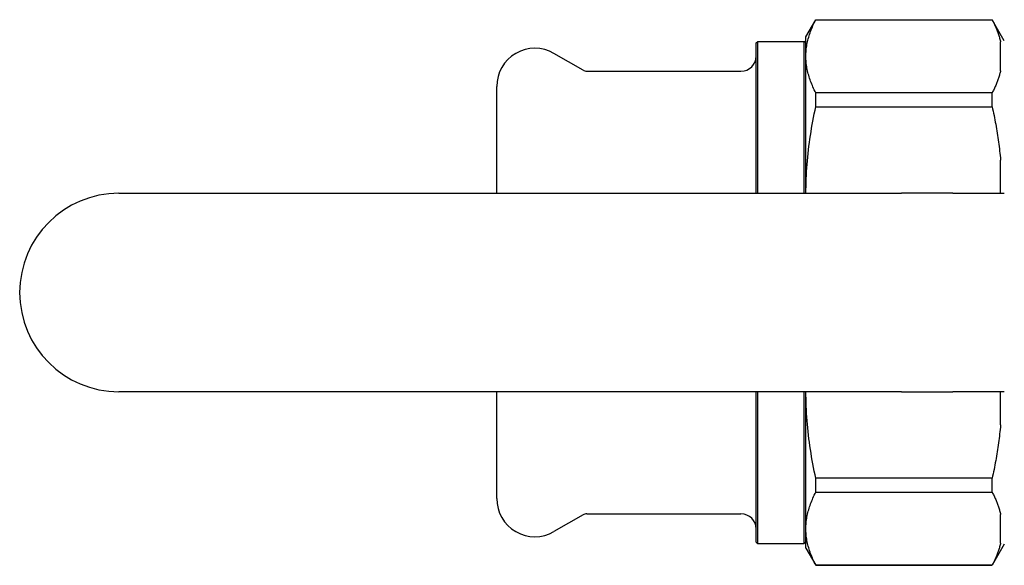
# Model space of a CAD drawing. Header units: millimetres. Extents: x 57 to 3742, y -12 to 416.
# Tile 6 of 10: x 133 to 262, y 336 to 407. Entities that reach past the tile are written whole.
import ezdxf

# ---------------------------------------------------------------- set-up
doc = ezdxf.new("R2010")
doc.units = ezdxf.units.MM
doc.layers.add('DETAIL', color=2, linetype='Continuous')

msp = doc.modelspace()

# ---------------------------------------------------------------- linework, layer by layer
at = {"layer": 'DETAIL'}
for p, q in [((235.98, 405.08), (237.28, 407.33)), ((237.28, 407.31), (237.28, 407.33)), ((237.28, 407.33), (260.39, 407.33)), ((237.28, 407.31), (260.39, 407.31)), ((260.39, 407.31), (260.39, 407.33)), ((261.98, 404.58), (260.39, 407.33)), ((235.98, 402.53), (235.98, 405.08)), ((229.48, 404.28), (229.68, 404.48)), ((229.48, 384.58), (229.48, 404.28)), ((229.68, 384.58), (229.68, 404.48)), ((229.68, 404.48), (235.78, 404.48)), ((235.78, 384.58), (235.78, 404.48)), ((235.98, 404.28), (235.78, 404.48)), ((261.48, 400.65), (261.48, 404.41)), ((206.79, 400.71), (202.98, 402.91)), ((235.98, 384.58), (235.98, 402.53)), ((207.29, 400.58), (227.48, 400.58)), ((195.48, 384.58), (195.48, 398.58)), ((260.39, 397.75), (237.28, 397.75)), ((237.28, 395.93), (237.28, 397.75)), ((260.39, 395.93), (260.39, 397.75)), ((237.28, 395.93), (260.39, 395.93)), ((261.48, 384.58), (261.48, 388.94)), ((145.98, 384.58), (248.49, 384.58)), ((255.24, 384.58), (248.49, 384.58)), ((255.24, 384.58), (261.98, 384.58)), ((248.49, 358.58), (145.98, 358.58)), ((195.48, 344.58), (195.48, 358.58)), ((229.48, 338.88), (229.48, 358.58)), ((229.68, 338.68), (229.68, 358.58)), ((235.78, 338.68), (235.78, 358.58)), ((235.98, 340.63), (235.98, 358.58)), ((248.49, 358.58), (255.24, 358.58)), ((261.98, 358.58), (255.24, 358.58)), ((261.48, 354.23), (261.48, 358.58)), ((260.39, 347.23), (237.28, 347.23)), ((237.28, 345.41), (237.28, 347.23)), ((260.39, 345.41), (260.39, 347.23)), ((237.28, 345.41), (260.39, 345.41)), ((206.79, 342.45), (202.98, 340.25)), ((207.29, 342.58), (227.48, 342.58)), ((261.48, 338.75), (261.48, 342.51)), ((235.98, 338.08), (235.98, 340.63)), ((229.48, 338.88), (229.68, 338.68)), ((229.68, 338.68), (235.78, 338.68)), ((235.98, 338.88), (235.78, 338.68)), ((235.98, 338.08), (237.28, 335.83)), ((261.98, 338.58), (260.39, 335.83)), ((260.39, 335.85), (237.28, 335.85)), ((237.28, 335.83), (237.28, 335.85)), ((237.28, 335.83), (260.39, 335.83)), ((260.39, 335.83), (260.39, 335.85))]:
    msp.add_line(p, q, dxfattribs=at)
at = {"layer": 'DETAIL', "flags": 128}
for points in [[(235.98, 402.53), (235.99, 402.72), (235.99, 402.91), (236, 403.1), (236.02, 403.3), (236.04, 403.49), (236.06, 403.68), (236.09, 403.87), (236.12, 404.06), (236.16, 404.25), (236.2, 404.44), (236.24, 404.64), (236.29, 404.83), (236.35, 405.02), (236.4, 405.21), (236.46, 405.4), (236.53, 405.59), (236.6, 405.78), (236.67, 405.98), (236.75, 406.17), (236.83, 406.36), (236.91, 406.55), (237, 406.74), (237.09, 406.93), (237.18, 407.12), (237.28, 407.31)], [(260.39, 407.31), (260.45, 407.19), (260.51, 407.07), (260.57, 406.95), (260.63, 406.83), (260.69, 406.71), (260.74, 406.59), (260.8, 406.47), (260.85, 406.35), (260.9, 406.23), (260.95, 406.11), (261, 405.99), (261.05, 405.87), (261.09, 405.75), (261.13, 405.63), (261.18, 405.51), (261.22, 405.38), (261.26, 405.26), (261.29, 405.14), (261.33, 405.02), (261.36, 404.9), (261.4, 404.78), (261.43, 404.65), (261.46, 404.53), (261.48, 404.41)], [(237.28, 397.75), (237.18, 397.94), (237.09, 398.13), (237, 398.32), (236.91, 398.52), (236.83, 398.71), (236.75, 398.9), (236.67, 399.09), (236.6, 399.28), (236.53, 399.47), (236.46, 399.66), (236.4, 399.85), (236.35, 400.04), (236.29, 400.23), (236.24, 400.42), (236.2, 400.61), (236.16, 400.81), (236.12, 401), (236.09, 401.19), (236.06, 401.38), (236.04, 401.57), (236.02, 401.76), (236, 401.95), (235.99, 402.15), (235.99, 402.34), (235.98, 402.53)], [(261.48, 400.65), (261.46, 400.53), (261.43, 400.41), (261.4, 400.29), (261.36, 400.17), (261.33, 400.04), (261.29, 399.92), (261.26, 399.8), (261.22, 399.68), (261.18, 399.56), (261.14, 399.44), (261.09, 399.32), (261.05, 399.2), (261, 399.08), (260.95, 398.95), (260.9, 398.83), (260.85, 398.71), (260.8, 398.59), (260.75, 398.47), (260.69, 398.35), (260.63, 398.23), (260.57, 398.11), (260.51, 397.99), (260.45, 397.87), (260.39, 397.75)], [(235.98, 384.58), (235.99, 385.05), (236, 385.53), (236.01, 386), (236.03, 386.47), (236.05, 386.95), (236.08, 387.42), (236.11, 387.9), (236.14, 388.37), (236.18, 388.85), (236.23, 389.32), (236.28, 389.79), (236.33, 390.27), (236.39, 390.74), (236.45, 391.22), (236.51, 391.69), (236.58, 392.16), (236.66, 392.64), (236.74, 393.11), (236.82, 393.58), (236.9, 394.05), (236.99, 394.52), (237.09, 394.99), (237.18, 395.46), (237.28, 395.93)], [(260.39, 395.93), (260.45, 395.65), (260.51, 395.36), (260.57, 395.07), (260.63, 394.78), (260.69, 394.49), (260.74, 394.2), (260.8, 393.91), (260.85, 393.62), (260.9, 393.33), (260.95, 393.04), (261, 392.75), (261.05, 392.46), (261.09, 392.17), (261.13, 391.88), (261.18, 391.58), (261.22, 391.29), (261.26, 391), (261.29, 390.7), (261.33, 390.41), (261.36, 390.12), (261.4, 389.82), (261.43, 389.53), (261.46, 389.23), (261.48, 388.94)], [(237.28, 347.23), (237.18, 347.7), (237.09, 348.17), (236.99, 348.64), (236.9, 349.11), (236.82, 349.58), (236.73, 350.06), (236.66, 350.53), (236.58, 351), (236.51, 351.47), (236.45, 351.95), (236.39, 352.42), (236.33, 352.89), (236.28, 353.36), (236.23, 353.84), (236.18, 354.31), (236.14, 354.78), (236.11, 355.26), (236.08, 355.73), (236.05, 356.21), (236.03, 356.68), (236.01, 357.16), (236, 357.63), (235.99, 358.11), (235.98, 358.58)], [(261.48, 354.23), (261.46, 353.93), (261.43, 353.64), (261.4, 353.34), (261.36, 353.05), (261.33, 352.76), (261.29, 352.46), (261.26, 352.17), (261.22, 351.88), (261.18, 351.59), (261.14, 351.29), (261.09, 351), (261.05, 350.71), (261, 350.42), (260.95, 350.13), (260.9, 349.84), (260.85, 349.55), (260.8, 349.26), (260.75, 348.97), (260.69, 348.68), (260.63, 348.39), (260.57, 348.1), (260.51, 347.81), (260.45, 347.52), (260.39, 347.23)], [(235.98, 340.63), (235.99, 340.82), (235.99, 341.01), (236, 341.2), (236.02, 341.4), (236.04, 341.59), (236.06, 341.78), (236.09, 341.97), (236.12, 342.16), (236.16, 342.35), (236.2, 342.54), (236.24, 342.74), (236.29, 342.93), (236.35, 343.12), (236.4, 343.31), (236.46, 343.5), (236.53, 343.69), (236.6, 343.88), (236.67, 344.08), (236.75, 344.27), (236.83, 344.46), (236.91, 344.65), (237, 344.84), (237.09, 345.03), (237.18, 345.22), (237.28, 345.41)], [(260.39, 345.41), (260.45, 345.29), (260.51, 345.17), (260.57, 345.05), (260.63, 344.93), (260.69, 344.81), (260.74, 344.69), (260.8, 344.57), (260.85, 344.45), (260.9, 344.33), (260.95, 344.21), (261, 344.09), (261.05, 343.97), (261.09, 343.85), (261.13, 343.73), (261.18, 343.61), (261.22, 343.48), (261.26, 343.36), (261.29, 343.24), (261.33, 343.12), (261.36, 343), (261.4, 342.88), (261.43, 342.75), (261.46, 342.63), (261.48, 342.51)], [(237.28, 335.85), (237.18, 336.04), (237.09, 336.23), (237, 336.42), (236.91, 336.62), (236.83, 336.81), (236.75, 337), (236.67, 337.19), (236.6, 337.38), (236.53, 337.57), (236.46, 337.76), (236.4, 337.95), (236.35, 338.14), (236.29, 338.33), (236.24, 338.52), (236.2, 338.71), (236.16, 338.91), (236.12, 339.1), (236.09, 339.29), (236.06, 339.48), (236.04, 339.67), (236.02, 339.86), (236, 340.05), (235.99, 340.25), (235.99, 340.44), (235.98, 340.63)], [(261.48, 338.75), (261.46, 338.63), (261.43, 338.51), (261.4, 338.39), (261.36, 338.27), (261.33, 338.14), (261.29, 338.02), (261.26, 337.9), (261.22, 337.78), (261.18, 337.66), (261.14, 337.54), (261.09, 337.42), (261.05, 337.3), (261, 337.18), (260.95, 337.06), (260.9, 336.93), (260.85, 336.81), (260.8, 336.69), (260.75, 336.57), (260.69, 336.45), (260.63, 336.33), (260.57, 336.21), (260.51, 336.09), (260.45, 335.97), (260.39, 335.85)]]:
    msp.add_lwpolyline(points, dxfattribs=at)
at = {"layer": 'DETAIL'}
for centre, radius, start, end in [((200.48, 398.58), 5, 60, 180), ((227.48, 402.58), 2, 270, 0), ((207.29, 401.58), 1, 240, 270), ((145.98, 371.58), 13, 90, 270), ((200.48, 344.58), 5, 180, 300), ((207.29, 341.58), 1, 90, 120), ((227.48, 340.58), 2, 0, 90)]:
    msp.add_arc(centre, radius, start, end, dxfattribs=at)

doc.saveas('drawing.dxf')
